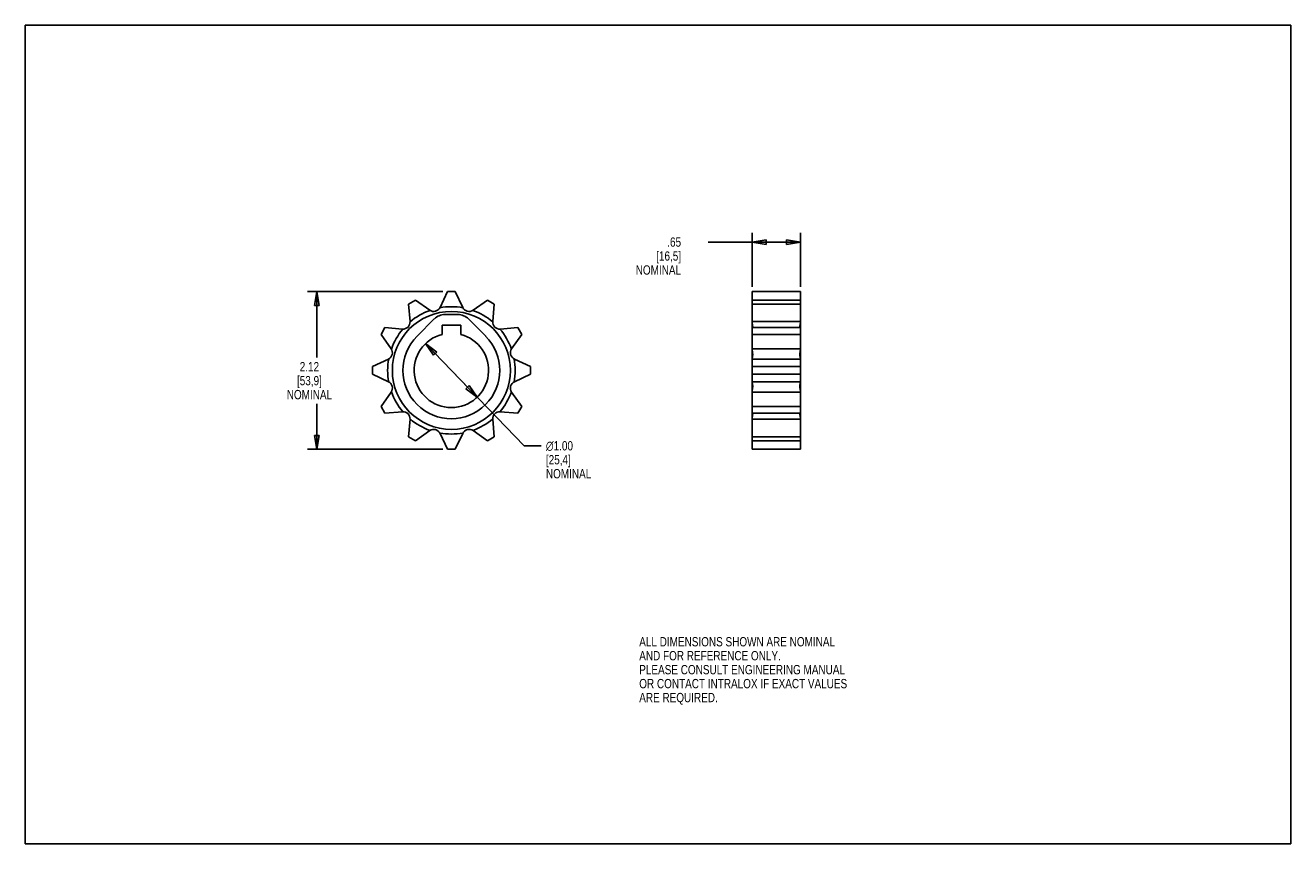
# Model space of a CAD drawing. Header units: inches. Extents: x 0 to 17, y 0 to 11.
import ezdxf

# ---------------------------------------------------------------- set-up
doc = ezdxf.new("R2010")
doc.units = ezdxf.units.IN
doc.header["$LTSCALE"] = 0.935
doc.header["$MEASUREMENT"] = 0
doc.layers.get('0').update_dxf_attribs({"linetype": 'CONTINUOUS'})
doc.layers.add('ALL_FEATURES', color=7, linetype='CONTINUOUS')
doc.styles.get("Standard").update_dxf_attribs({"font": 'txt', "width": 0.8})
doc.styles.add('TEXTSTYLE_1', font='gdt', dxfattribs={"width": 0.8})
doc.dimstyles.new('DIMSTYLE_1', dxfattribs={"dimtxt": 0.125, "dimasz": 0.1875, "dimexe": 0.18, "dimexo": 0.0625, "dimgap": 0.09, "dimtad": 0, "dimtih": 1, "dimtoh": 1, "dimzin": 4, "dimdsep": 46, "dimtxsty": 'STANDARD', "dimblk": 'CLOSED', "dimblk1": 'CLOSED', "dimblk2": 'CLOSED', "dimcen": 0.09, "dimadec": 0, "dimazin": 0, "dimtp": 0.01, "dimtm": 0.01, "dimtfac": 1, "dimtofl": 0, "dimtmove": 0, "dimatfit": 3, "dimldrblk": 'CLOSED', "dimfxl": 1, "dimtolj": 1, "dimtzin": 4, "dimarcsym": 0})
doc.dimstyles.new('DIMSTYLE_2', dxfattribs={"dimtxt": 0.125, "dimasz": 0.1875, "dimexe": 0.18, "dimexo": 0.0625, "dimgap": 0.09, "dimtad": 0, "dimtih": 1, "dimtoh": 1, "dimzin": 4, "dimdsep": 46, "dimtxsty": 'STANDARD', "dimblk": 'CLOSED', "dimblk1": 'CLOSED', "dimblk2": 'CLOSED', "dimcen": 0.09, "dimadec": 0, "dimazin": 0, "dimtp": 0.01, "dimtm": 0.01, "dimtfac": 1, "dimtofl": 0, "dimtmove": 0, "dimatfit": 3, "dimldrblk": 'CLOSED', "dimfxl": 1, "dimtolj": 1, "dimtzin": 4, "dimarcsym": 0})

# ---------------------------------------------------------------- blocks, each defined once
blk = doc.blocks.new('_CLOSED')
at = {"color": 0, "linetype": 'BYBLOCK'}
for p, q in [((0, 0), (-1, 0.167)), ((-1, 0.167), (-1, -0.167)), ((-1, -0.167), (0, 0)), ((-1, 0), (0, 0))]:
    blk.add_line(p, q, dxfattribs=at)
blk = doc.blocks.new('*D0')
at = {"color": 3, "linetype": 'CONTINUOUS'}
for p, q in [((5.377, 6.721), (5.724, 6.362)), ((6.072, 6.002), (5.724, 6.362)), ((5.724, 6.362), (6.704, 5.349)), ((6.704, 5.349), (6.931, 5.349))]:
    blk.add_line(p, q, dxfattribs=at)
at = {"color": 3, "linetype": 'CONTINUOUS', "xscale": 0.1875, "yscale": 0.1875, "zscale": 0.1875}
for p, rotation in [((5.377, 6.721), 134.0463882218), ((6.072, 6.002), 314.0463882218)]:
    blk.add_blockref('_CLOSED', p, dxfattribs=dict(at, rotation=rotation))
at = {"color": 3, "linetype": 'CONTINUOUS', "insert": (6.994, 5.411), "char_height": 0.125, "width": 0.7, "attachment_point": 1, "line_spacing_factor": 0.9, "style": 'TEXTSTYLE_1'}
blk.add_mtext('{\\Fgdt;n}\\Ftxt;1.00\\P[25,4]\\PNOMINAL', dxfattribs=at)
blk = doc.blocks.new('*D1')
at = {"color": 3, "linetype": 'CONTINUOUS'}
for p, q in [((5.609, 7.422), (3.792, 7.422)), ((3.917, 7.422), (3.917, 6.537)), ((3.917, 5.301), (3.917, 5.912)), ((5.609, 5.301), (3.792, 5.301))]:
    blk.add_line(p, q, dxfattribs=at)
at = {"color": 3, "linetype": 'CONTINUOUS', "xscale": 0.1875, "yscale": 0.1875, "zscale": 0.1875}
for p, rotation in [((3.917, 7.422), 90), ((3.917, 5.301), 270)]:
    blk.add_blockref('_CLOSED', p, dxfattribs=dict(at, rotation=rotation))
at = {"color": 3, "linetype": 'CONTINUOUS', "insert": (3.817, 6.474), "char_height": 0.125, "width": 0.7, "attachment_point": 2, "line_spacing_factor": 0.9}
blk.add_mtext('2.12\\P[53,9]\\PNOMINAL', dxfattribs=at)
blk = doc.blocks.new('*D2')
at = {"color": 3, "linetype": 'CONTINUOUS'}
for p, q in [((9.764, 7.485), (9.764, 8.211)), ((10.414, 7.485), (10.414, 8.211)), ((10.089, 8.086), (9.172, 8.086)), ((9.764, 8.086), (10.089, 8.086)), ((10.414, 8.086), (10.089, 8.086))]:
    blk.add_line(p, q, dxfattribs=at)
at = {"color": 3, "linetype": 'CONTINUOUS', "xscale": 0.1875, "yscale": 0.1875, "zscale": 0.1875, "rotation": 180}
blk.add_blockref('_CLOSED', (9.764, 8.086), dxfattribs=at)
at = {"color": 3, "linetype": 'CONTINUOUS', "xscale": 0.1875, "yscale": 0.1875, "zscale": 0.1875}
blk.add_blockref('_CLOSED', (10.414, 8.086), dxfattribs=at)
at = {"color": 3, "linetype": 'CONTINUOUS', "insert": (8.81, 8.149), "char_height": 0.125, "width": 0.7, "attachment_point": 3, "line_spacing_factor": 0.9}
blk.add_mtext('.65\\P[16,5]\\PNOMINAL', dxfattribs=at)

msp = doc.modelspace()

# ---------------------------------------------------------------- linework, layer by layer
at = {"color": 7, "linetype": 'CONTINUOUS'}
for p, q in [((0, 0), (0, 11)), ((0, 11), (17, 11)), ((17, 0), (17, 11)), ((5.148, 7.254), (5.24, 7.306)), ((5.169, 7.019), (5.148, 7.254)), ((5.24, 7.306), (5.433, 7.171)), ((6.016, 7.171), (6.209, 7.306)), ((6.209, 7.306), (6.3, 7.254)), ((6.3, 7.254), (6.279, 7.019)), ((9.764, 7.306), (9.764, 7.019)), ((9.764, 7.306), (10.414, 7.306)), ((9.764, 7.254), (10.414, 7.254)), ((10.414, 7.306), (10.414, 7.019)), ((9.764, 7.019), (10.414, 7.019)), ((4.78, 6.846), (4.832, 6.938)), ((4.915, 6.653), (4.78, 6.846)), ((4.832, 6.938), (5.067, 6.917)), ((6.381, 6.917), (6.616, 6.938)), ((6.669, 6.846), (6.534, 6.653)), ((6.616, 6.938), (6.669, 6.846)), ((9.764, 6.938), (9.764, 6.653)), ((9.764, 6.938), (10.414, 6.938)), ((9.764, 6.846), (10.414, 6.846)), ((10.414, 6.938), (10.414, 6.653)), ((9.764, 6.653), (10.414, 6.653)), ((4.664, 6.414), (4.878, 6.514)), ((6.571, 6.514), (6.785, 6.414)), ((9.764, 6.514), (9.764, 6.209)), ((9.764, 6.514), (10.414, 6.514)), ((10.414, 6.514), (10.414, 6.209)), ((4.664, 6.309), (4.664, 6.414)), ((4.878, 6.209), (4.664, 6.309)), ((6.785, 6.309), (6.571, 6.209)), ((6.785, 6.414), (6.785, 6.309)), ((9.764, 6.414), (10.414, 6.414)), ((9.764, 6.309), (10.414, 6.309)), ((9.764, 6.209), (10.414, 6.209)), ((4.78, 5.877), (4.915, 6.07)), ((6.534, 6.07), (6.669, 5.877)), ((9.764, 6.07), (9.764, 5.786)), ((9.764, 6.07), (10.414, 6.07)), ((10.414, 6.07), (10.414, 5.786)), ((4.832, 5.786), (4.78, 5.877)), ((5.067, 5.806), (4.832, 5.786)), ((6.616, 5.786), (6.381, 5.806)), ((6.669, 5.877), (6.616, 5.786)), ((9.764, 5.877), (10.414, 5.877)), ((9.764, 5.786), (10.414, 5.786)), ((5.148, 5.47), (5.169, 5.705)), ((6.279, 5.705), (6.3, 5.47)), ((9.764, 5.705), (10.414, 5.705)), ((9.764, 5.705), (9.764, 5.301)), ((10.414, 5.705), (10.414, 5.301)), ((5.24, 5.417), (5.148, 5.47)), ((5.433, 5.552), (5.24, 5.417)), ((5.672, 5.301), (5.572, 5.515)), ((5.877, 5.515), (5.777, 5.301)), ((6.209, 5.417), (6.016, 5.552)), ((6.3, 5.47), (6.209, 5.417)), ((9.764, 5.47), (10.414, 5.47)), ((5.777, 5.301), (5.672, 5.301)), ((9.764, 5.417), (10.414, 5.417)), ((9.764, 5.301), (10.414, 5.301)), ((0, 0), (17, 0))]:
    msp.add_line(p, q, dxfattribs=at)
at = {"layer": 'ALL_FEATURES', "color": 7, "linetype": 'CONTINUOUS'}
for p, q in [((5.572, 7.208), (5.672, 7.422)), ((5.672, 7.422), (5.777, 7.422)), ((5.777, 7.422), (5.877, 7.208)), ((9.764, 7.422), (9.764, 7.306)), ((9.764, 7.422), (10.414, 7.422)), ((10.414, 7.422), (10.414, 7.306)), ((5.264, 6.82), (5.495, 7.053)), ((5.599, 6.846), (5.599, 6.971)), ((5.599, 6.971), (5.849, 6.971)), ((5.637, 7.112), (5.812, 7.112)), ((5.849, 6.971), (5.849, 6.846)), ((5.953, 7.053), (6.185, 6.82)), ((9.764, 6.938), (9.764, 7.019)), ((10.414, 7.019), (10.414, 6.938)), ((9.764, 6.514), (9.764, 6.653)), ((10.414, 6.653), (10.414, 6.514)), ((9.764, 6.07), (9.764, 6.209)), ((10.414, 6.209), (10.414, 6.07)), ((9.764, 5.786), (9.764, 5.712)), ((10.414, 5.786), (10.414, 5.712)), ((9.764, 5.705), (9.764, 5.71)), ((10.414, 5.71), (10.414, 5.705))]:
    msp.add_line(p, q, dxfattribs=at)
msp.add_circle((5.724, 6.362), 0.793, dxfattribs=at)
for centre, radius, start, end in [((5.724, 6.362), 0.856, 109.57, 130.43), ((5.487, 7.248), 0.094, 235, 335), ((5.724, 6.362), 0.856, 79.57, 100.43), ((5.962, 7.248), 0.094, 205, 305), ((5.724, 6.362), 0.856, 49.57, 70.43), ((5.075, 7.011), 0.094, 265, 5), ((5.637, 6.912), 0.2, 90, 135.1365), ((5.812, 6.912), 0.2, 44.8635, 90), ((6.373, 7.011), 0.094, 175, 275), ((5.724, 6.362), 0.856, 139.57, 160.43), ((5.724, 6.362), 0.65, 135.1365, 44.8635), ((5.724, 6.362), 0.5, 104.4775, 75.5225), ((5.724, 6.362), 0.856, 19.57, 40.43), ((4.838, 6.599), 0.094, 295, 35), ((6.611, 6.599), 0.094, 145, 245), ((5.724, 6.362), 0.856, 169.57, 190.43), ((5.724, 6.362), 0.856, 349.57, 10.43), ((4.838, 6.124), 0.094, 325, 65), ((6.611, 6.124), 0.094, 115, 215), ((5.724, 6.362), 0.856, 199.57, 220.43), ((5.724, 6.362), 0.856, 319.57, 340.43), ((5.075, 5.713), 0.094, 355, 95), ((6.373, 5.713), 0.094, 85, 185), ((5.724, 6.362), 0.856, 229.57, 250.43), ((5.724, 6.362), 0.856, 289.57, 310.43), ((9.874, 5.71), 0.11, 179.297, 179.9978), ((10.305, 5.71), 0.11, 0.0022, 0.7026), ((5.487, 5.475), 0.094, 25, 125), ((5.724, 6.362), 0.856, 259.57, 280.43), ((5.962, 5.475), 0.094, 55, 155)]:
    msp.add_arc(centre, radius, start, end, dxfattribs=at)
for points, knots in [([(9.764, 7.013), (9.764, 7.01), (9.764, 7.003), (9.766, 6.992), (9.768, 6.981), (9.77, 6.971), (9.771, 6.961), (9.772, 6.952), (9.773, 6.945), (9.773, 6.94), (9.772, 6.938)], [0, 0, 0, 0, 0.126995, 0.272095, 0.422079, 0.565167, 0.694732, 0.810359, 0.912994, 1, 1, 1, 1]), ([(10.406, 6.938), (10.406, 6.938), (10.406, 6.942), (10.406, 6.949), (10.407, 6.958), (10.408, 6.968), (10.41, 6.979), (10.412, 6.991), (10.414, 7.002), (10.414, 7.01), (10.414, 7.013)], [0, 0, 0, 0, 0.036581, 0.140896, 0.259409, 0.393965, 0.544884, 0.705086, 0.861794, 1, 1, 1, 1]), ([(9.764, 6.648), (9.764, 6.646), (9.765, 6.639), (9.766, 6.629), (9.768, 6.618), (9.77, 6.607), (9.771, 6.596), (9.772, 6.585), (9.773, 6.575), (9.772, 6.565), (9.771, 6.555), (9.77, 6.546), (9.768, 6.537), (9.766, 6.529), (9.765, 6.522), (9.764, 6.518), (9.764, 6.517)], [0, 0, 0, 0, 0.063899, 0.141579, 0.227216, 0.314362, 0.398631, 0.479236, 0.556355, 0.631189, 0.704817, 0.777104, 0.846857, 0.910032, 0.961934, 1, 1, 1, 1]), ([(10.414, 6.517), (10.414, 6.518), (10.414, 6.523), (10.412, 6.53), (10.41, 6.539), (10.408, 6.549), (10.407, 6.559), (10.406, 6.57), (10.406, 6.581), (10.407, 6.592), (10.408, 6.604), (10.41, 6.616), (10.412, 6.628), (10.414, 6.638), (10.414, 6.645), (10.414, 6.648)], [0, 0, 0, 0, 0.041759, 0.098969, 0.168431, 0.244744, 0.323313, 0.403186, 0.484772, 0.569997, 0.659591, 0.753111, 0.845719, 0.930266, 1, 1, 1, 1]), ([(9.764, 6.207), (9.764, 6.205), (9.765, 6.201), (9.766, 6.194), (9.768, 6.187), (9.77, 6.178), (9.771, 6.168), (9.772, 6.158), (9.773, 6.148), (9.772, 6.138), (9.771, 6.127), (9.77, 6.116), (9.768, 6.105), (9.766, 6.094), (9.765, 6.084), (9.764, 6.078), (9.764, 6.075)], [0, 0, 0, 0, 0.038033, 0.089905, 0.153064, 0.222812, 0.295109, 0.368756, 0.443605, 0.520706, 0.601285, 0.685538, 0.772682, 0.858332, 0.936048, 1, 1, 1, 1]), ([(10.414, 6.075), (10.414, 6.078), (10.414, 6.085), (10.412, 6.096), (10.41, 6.108), (10.408, 6.12), (10.407, 6.132), (10.406, 6.143), (10.406, 6.154), (10.407, 6.164), (10.408, 6.175), (10.41, 6.185), (10.412, 6.193), (10.414, 6.201), (10.414, 6.205), (10.414, 6.207)], [0, 0, 0, 0, 0.06979, 0.154376, 0.246996, 0.340518, 0.43009, 0.515288, 0.596873, 0.676767, 0.755348, 0.831652, 0.901098, 0.958277, 1, 1, 1, 1]), ([(9.772, 5.786), (9.773, 5.784), (9.773, 5.779), (9.772, 5.771), (9.771, 5.762), (9.77, 5.753), (9.768, 5.742), (9.766, 5.731), (9.765, 5.721), (9.764, 5.715), (9.764, 5.712)], [0, 0, 0, 0, 0.088513, 0.192956, 0.310608, 0.442458, 0.588094, 0.740776, 0.888535, 1, 1, 1, 1]), ([(10.414, 5.712), (10.414, 5.715), (10.414, 5.722), (10.412, 5.733), (10.41, 5.745), (10.408, 5.756), (10.407, 5.766), (10.406, 5.775), (10.406, 5.781), (10.406, 5.785), (10.406, 5.786)], [0, 0, 0, 0, 0.122887, 0.282465, 0.445543, 0.599154, 0.736076, 0.856664, 0.962837, 1, 1, 1, 1])]:
    msp.add_open_spline(points, degree=3, knots=knots, dxfattribs=at)

# ---------------------------------------------------------------- texts
at = {"color": 3, "linetype": 'CONTINUOUS', "insert": (8.248, 2.777), "char_height": 0.125, "width": 3.5, "attachment_point": 1, "line_spacing_factor": 0.9}
msp.add_mtext('ALL DIMENSIONS SHOWN ARE NOMINAL\\PAND FOR REFERENCE ONLY.\\PPLEASE CONSULT ENGINEERING MANUAL\\POR CONTACT INTRALOX IF EXACT VALUES\\PARE REQUIRED. ', dxfattribs=at)

# ---------------------------------------------------------------- dimensions: what is measured, and where the dimension line sits
at = {"color": 3, "linetype": 'CONTINUOUS'}
dim = msp.add_linear_dim(base=(10.414, 8.086), p1=(9.764, 7.485), p2=(10.414, 7.485), text='<>\\PNOMINAL', dimstyle='DIMSTYLE_2', dxfattribs=at)
dim.commit()
dim.dimension.update_dxf_attribs({"geometry": '*D2', "text_midpoint": (8.36, 7.899), "dimtype": 160})
dim = msp.add_linear_dim(base=(3.917, 7.422), p1=(5.609, 5.301), p2=(5.609, 7.422), angle=90, text='<>\\PNOMINAL', dimstyle='DIMSTYLE_2', dxfattribs=at)
dim.commit()
dim.dimension.update_dxf_attribs({"geometry": '*D1', "text_midpoint": (3.692, 6.224), "dimtype": 160})
dim = msp.add_diameter_dim_2p(p1=(6.072, 6.002), p2=(5.377, 6.721), text='<>\\PNOMINAL', dimstyle='DIMSTYLE_1', dxfattribs=at)
dim.commit()
dim.dimension.update_dxf_attribs({"geometry": '*D0', "text_midpoint": (7.377, 5.161), "dimtype": 163})

doc.saveas('drawing.dxf')
